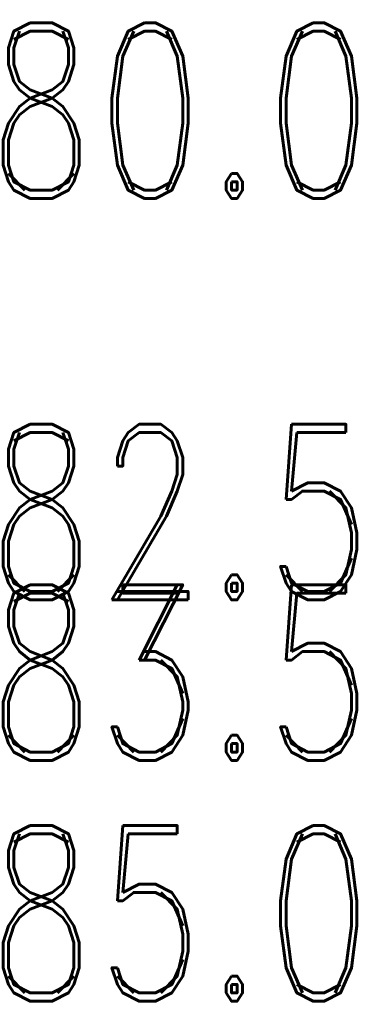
# Model space of a CAD drawing. Extents: x -2 to 113, y -136 to 16.
# Tile 68 of 256: x 56.84 to 58.99, y -110.51 to -104.38. Entities that reach past the tile are written whole.
import ezdxf
from ezdxf.enums import TextEntityAlignment as Align

# ---------------------------------------------------------------- set-up
doc = ezdxf.new("R2010")
doc.units = 0
doc.header["$MEASUREMENT"] = 0
doc.linetypes.add('SOLID', pattern=[0])
for name, color, linetype in [('10', 7, 'SOLID'), ('12', 7, 'SOLID'), ('14', 7, 'SOLID'), ('16', 7, 'SOLID'), ('18', 7, 'SOLID'), ('2', 7, 'SOLID'), ('20', 7, 'SOLID'), ('22', 7, 'SOLID'), ('24', 7, 'SOLID'), ('27', 7, 'SOLID'), ('30', 7, 'SOLID'), ('39', 7, 'SOLID'), ('4', 7, 'SOLID'), ('41', 7, 'SOLID'), ('43', 7, 'SOLID'), ('50', 7, 'SOLID'), ('52', 7, 'SOLID'), ('54', 7, 'SOLID'), ('57', 7, 'SOLID'), ('59', 7, 'SOLID'), ('6', 7, 'SOLID'), ('61', 7, 'SOLID'), ('63', 7, 'SOLID'), ('65', 7, 'SOLID'), ('67', 7, 'SOLID'), ('8', 7, 'SOLID')]:
    doc.layers.add(name, color=color, linetype=linetype)
doc.styles.add('ROMAND', font='romand', dxfattribs={"height": 1})

msp = doc.modelspace()

# ---------------------------------------------------------------- texts
at = {"layer": '10', "color": 7, "style": 'ROMAND', "width": 0.78}
for s, p in [('80.0', (59.0472, -105.4915)), ('85.0', (59.0472, -110.4915))]:
    msp.add_text(s, height=1.09412, dxfattribs=at).set_placement(p, align=Align.RIGHT)
at = {"layer": '12', "color": 7, "style": 'ROMAND', "width": 0.78}
msp.add_text('83.5', height=1.09412, dxfattribs=at).set_placement((59.0472, -108.9915), align=Align.RIGHT)
at = {"layer": '14', "color": 7, "style": 'ROMAND', "width": 0.78}
msp.add_text('83.5', height=1.09412, dxfattribs=at).set_placement((59.0472, -108.9915), align=Align.RIGHT)
at = {"layer": '16', "color": 7, "style": 'ROMAND', "width": 0.78}
msp.add_text('83.5', height=1.09412, dxfattribs=at).set_placement((59.0472, -108.9915), align=Align.RIGHT)
at = {"layer": '18', "color": 7, "style": 'ROMAND', "width": 0.78}
for s, p in [('80.0', (59.0472, -105.4915)), ('85.0', (59.0472, -110.4915))]:
    msp.add_text(s, height=1.09412, dxfattribs=at).set_placement(p, align=Align.RIGHT)
at = {"layer": '2', "color": 7, "style": 'ROMAND', "width": 0.78}
msp.add_text('83.5', height=1.09412, dxfattribs=at).set_placement((59.0472, -108.9915), align=Align.RIGHT)
at = {"layer": '20', "color": 7, "style": 'ROMAND', "width": 0.78}
msp.add_text('83.5', height=1.09412, dxfattribs=at).set_placement((59.0472, -108.9915), align=Align.RIGHT)
at = {"layer": '22', "color": 7, "style": 'ROMAND', "width": 0.78}
for s, p in [('80.0', (59.0472, -105.4915)), ('85.0', (59.0472, -110.4915))]:
    msp.add_text(s, height=1.09412, dxfattribs=at).set_placement(p, align=Align.RIGHT)
at = {"layer": '24', "color": 7, "style": 'ROMAND', "width": 0.78}
for s, p in [('80.0', (59.0472, -105.4915)), ('85.0', (59.0472, -110.4915))]:
    msp.add_text(s, height=1.09412, dxfattribs=at).set_placement(p, align=Align.RIGHT)
at = {"layer": '27', "color": 7, "style": 'ROMAND', "width": 0.78}
msp.add_text('82.5', height=1.09412, dxfattribs=at).set_placement((59.0472, -107.9915), align=Align.RIGHT)
at = {"layer": '30', "color": 7, "style": 'ROMAND', "width": 0.78}
for s, p in [('80.0', (59.0472, -105.4915)), ('85.0', (59.0472, -110.4915))]:
    msp.add_text(s, height=1.09412, dxfattribs=at).set_placement(p, align=Align.RIGHT)
at = {"layer": '39', "color": 7, "style": 'ROMAND', "width": 0.78}
for s, p in [('80.0', (59.0472, -105.4915)), ('85.0', (59.0472, -110.4915))]:
    msp.add_text(s, height=1.09412, dxfattribs=at).set_placement(p, align=Align.RIGHT)
at = {"layer": '4', "color": 7, "style": 'ROMAND', "width": 0.78}
msp.add_text('83.5', height=1.09412, dxfattribs=at).set_placement((59.0472, -108.9915), align=Align.RIGHT)
at = {"layer": '41', "color": 7, "style": 'ROMAND', "width": 0.78}
for s, p in [('80.0', (59.0472, -105.4915)), ('85.0', (59.0472, -110.4915))]:
    msp.add_text(s, height=1.09412, dxfattribs=at).set_placement(p, align=Align.RIGHT)
at = {"layer": '43', "color": 7, "style": 'ROMAND', "width": 0.78}
for s, p in [('80.0', (59.0472, -105.4915)), ('85.0', (59.0472, -110.4915))]:
    msp.add_text(s, height=1.09412, dxfattribs=at).set_placement(p, align=Align.RIGHT)
at = {"layer": '50', "color": 7, "style": 'ROMAND', "width": 0.78}
msp.add_text('83.5', height=1.09412, dxfattribs=at).set_placement((59.0472, -108.9915), align=Align.RIGHT)
at = {"layer": '52', "color": 7, "style": 'ROMAND', "width": 0.78}
for s, p in [('80.0', (59.0472, -105.4915)), ('85.0', (59.0472, -110.4915))]:
    msp.add_text(s, height=1.09412, dxfattribs=at).set_placement(p, align=Align.RIGHT)
at = {"layer": '54', "color": 7, "style": 'ROMAND', "width": 0.78}
msp.add_text('83.5', height=1.09412, dxfattribs=at).set_placement((59.0472, -108.9915), align=Align.RIGHT)
at = {"layer": '57', "color": 7, "style": 'ROMAND', "width": 0.78}
for s, p in [('80.0', (59.0472, -105.4915)), ('85.0', (59.0472, -110.4915))]:
    msp.add_text(s, height=1.09412, dxfattribs=at).set_placement(p, align=Align.RIGHT)
at = {"layer": '59', "color": 7, "style": 'ROMAND', "width": 0.78}
for s, p in [('80.0', (59.0472, -105.4915)), ('85.0', (59.0472, -110.4915))]:
    msp.add_text(s, height=1.09412, dxfattribs=at).set_placement(p, align=Align.RIGHT)
at = {"layer": '6', "color": 7, "style": 'ROMAND', "width": 0.78}
for s, p in [('80.0', (59.0472, -105.4915)), ('85.0', (59.0472, -110.4915))]:
    msp.add_text(s, height=1.09412, dxfattribs=at).set_placement(p, align=Align.RIGHT)
at = {"layer": '61', "color": 7, "style": 'ROMAND', "width": 0.78}
for s, p in [('80.0', (59.0472, -105.4915)), ('85.0', (59.0472, -110.4915))]:
    msp.add_text(s, height=1.09412, dxfattribs=at).set_placement(p, align=Align.RIGHT)
at = {"layer": '63', "color": 7, "style": 'ROMAND', "width": 0.78}
for s, p in [('80.0', (59.0472, -105.4915)), ('85.0', (59.0472, -110.4915))]:
    msp.add_text(s, height=1.09412, dxfattribs=at).set_placement(p, align=Align.RIGHT)
at = {"layer": '65', "color": 7, "style": 'ROMAND', "width": 0.78}
msp.add_text('83.5', height=1.09412, dxfattribs=at).set_placement((59.0472, -108.9915), align=Align.RIGHT)
at = {"layer": '67', "color": 7, "style": 'ROMAND', "width": 0.78}
msp.add_text('83.5', height=1.09412, dxfattribs=at).set_placement((59.0472, -108.9915), align=Align.RIGHT)
at = {"layer": '8', "color": 7, "style": 'ROMAND', "width": 0.78}
msp.add_text('83.5', height=1.09412, dxfattribs=at).set_placement((59.0472, -108.9915), align=Align.RIGHT)

doc.saveas('drawing.dxf')
